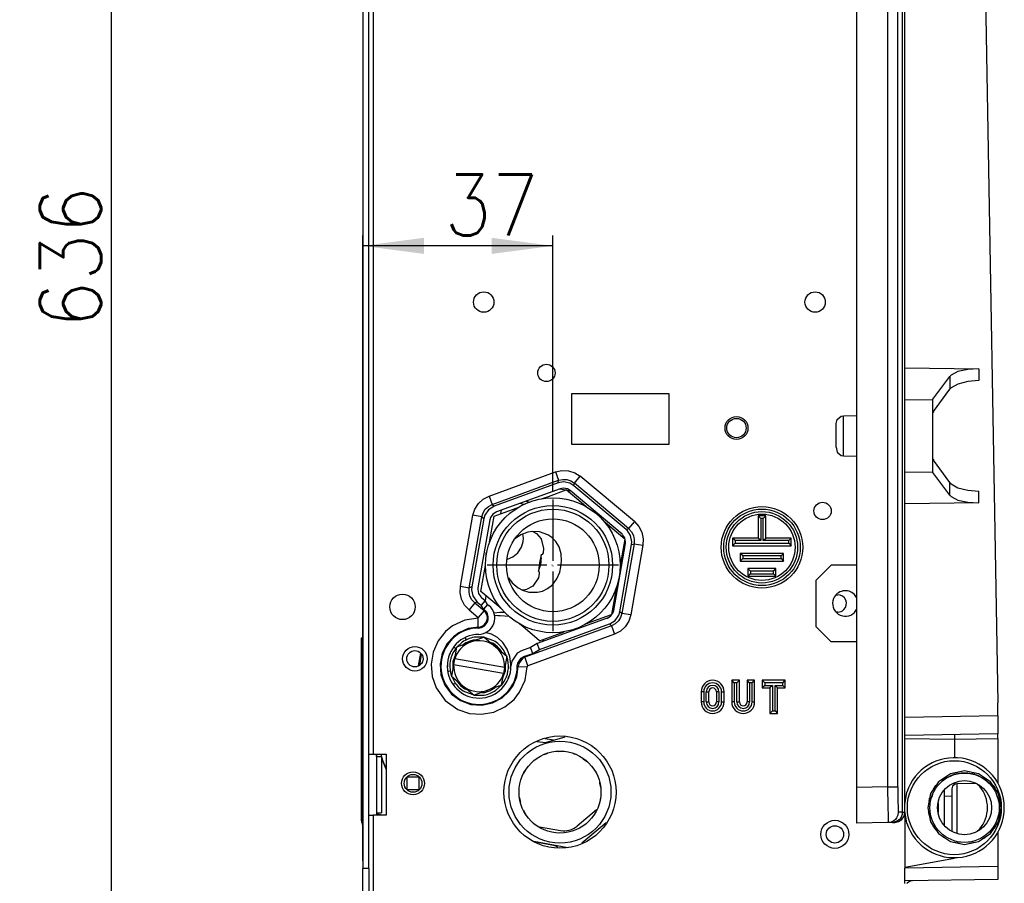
# Model space of a CAD drawing. Header units: inches. Extents: x 2294 to 4489, y 2818 to 4211.
# Tile 24 of 27: x 3993 to 4186, y 3568 to 3738. Entities that reach past the tile are written whole.
import ezdxf

# ---------------------------------------------------------------- set-up
doc = ezdxf.new("R2010")
doc.units = ezdxf.units.IN
doc.linetypes.add('DOT_CENTER', pattern=[14, 12, -1, 0, -1])
doc.layers.add('1', color=7, linetype='Continuous')
doc.styles.add('CONVERTER_11', font='txt.shx', dxfattribs={"width": 0.9})
doc.dimstyles.new('ME10_DIM_15', dxfattribs={"dimtxt": 12, "dimasz": 12, "dimexe": 2, "dimexo": 1.5, "dimgap": 2, "dimtad": 1, "dimdsep": 46, "dimtxsty": 'CONVERTER_11', "dimsah": 1, "dimcen": 0.09, "dimclrd": 2, "dimclre": 2, "dimclrt": 2, "dimadec": 0, "dimazin": 0, "dimtfac": 1, "dimtdec": 4, "dimtofl": 0, "dimtmove": 0, "dimatfit": 0, "dimfxl": 0, "dimtolj": 1, "dimtzin": 0, "dimarcsym": 0})
doc.dimstyles.new('ME10_DIM_23', dxfattribs={"dimtxt": 12, "dimasz": 12, "dimexe": 2, "dimexo": 1.5, "dimgap": 2, "dimtad": 1, "dimdsep": 46, "dimtxsty": 'CONVERTER_11', "dimsah": 1, "dimcen": 0.09, "dimclrd": 2, "dimclre": 2, "dimclrt": 2, "dimadec": 0, "dimazin": 0, "dimtfac": 1, "dimtdec": 4, "dimtofl": 0, "dimtmove": 0, "dimatfit": 0, "dimfxl": 0, "dimtolj": 1, "dimtzin": 0, "dimarcsym": 0})

# ---------------------------------------------------------------- blocks, each defined once
blk = doc.blocks.new('*D7')
at = {"layer": '1', "color": 2, "linetype": 'Continuous'}
for p, q in [((4059.98, 3572.8), (4059.98, 3695.38)), ((4097.23, 3645.15), (4097.23, 3695.38)), ((4097.23, 3693.38), (4059.98, 3693.38))]:
    blk.add_line(p, q, dxfattribs=at)
at = {"layer": '1', "color": 2}
for points in [[(4071.98, 3694.96), (4071.98, 3691.8), (4059.98, 3693.38)], [(4085.23, 3691.8), (4085.23, 3694.96), (4097.23, 3693.38)]]:
    blk.add_solid(points, dxfattribs=at)
at = {"layer": '1', "color": 2, "insert": (4075.97, 3695.38), "char_height": 12, "attachment_point": 7, "rotation": 0.0001, "line_spacing_factor": 0.60024, "style": 'CONVERTER_11'}
blk.add_mtext('37', dxfattribs=at)
blk = doc.blocks.new('*D15')
at = {"layer": '1', "color": 2, "linetype": 'Continuous'}
for p, q in [((4069, 4038.97), (4008.64, 4038.97)), ((4010.64, 4038.97), (4010.64, 3402.97)), ((4063.58, 3402.97), (4008.64, 3402.97))]:
    blk.add_line(p, q, dxfattribs=at)
at = {"layer": '1', "color": 2}
for points in [[(4012.22, 4026.97), (4009.06, 4026.97), (4010.64, 4038.97)], [(4009.06, 3414.97), (4012.22, 3414.97), (4010.64, 3402.97)]]:
    blk.add_solid(points, dxfattribs=at)
at = {"layer": '1', "color": 2, "insert": (4008.64, 3677.25), "char_height": 12, "attachment_point": 7, "rotation": 90, "line_spacing_factor": 0.60024, "style": 'CONVERTER_11'}
blk.add_mtext('636', dxfattribs=at)
blk = doc.blocks.new('SL')
at = {"color": 7, "linetype": 'Continuous'}
for p, q in [((4165.771, 3927.912), (4165.771, 3582.352)), ((4166.278, 3582.361), (4166.278, 3927.903)), ((4156.778, 3923.046), (4156.778, 3587.219)), ((4179.14, 3909.64), (4184.478, 3603.797)), ((4059.978, 3863.721), (4059.978, 3571.302)), ((4061.178, 3571.302), (4061.178, 3863.721)), ((4166.278, 3669.463), (4180.811, 3669.286)), ((4178.619, 3669.161), (4176.673, 3668.723)), ((4180.811, 3669.286), (4178.619, 3669.161)), ((4171.778, 3663.296), (4175.12, 3667.773)), ((4175.372, 3668.039), (4175.12, 3667.773)), ((4176.673, 3668.723), (4175.372, 3668.039)), ((4180.811, 3667.007), (4178.619, 3666.801)), ((4171.917, 3660.874), (4175.12, 3665.283)), ((4175.372, 3665.559), (4175.12, 3665.283)), ((4176.673, 3666.291), (4175.372, 3665.559)), ((4178.619, 3666.801), (4176.673, 3666.291)), ((4100.978, 3664.467), (4119.978, 3664.467)), ((4100.978, 3654.467), (4100.978, 3664.467)), ((4119.978, 3664.467), (4119.978, 3654.467)), ((4171.778, 3663.18), (4171.778, 3663.296)), ((4171.778, 3649.084), (4171.778, 3663.18)), ((4152.778, 3658.558), (4152.979, 3659.308)), ((4152.979, 3659.308), (4153.765, 3659.968)), ((4153.765, 3659.968), (4154.252, 3660.058)), ((4154.252, 3660.058), (4156.778, 3660.102)), ((4171.862, 3660.793), (4171.778, 3660.648)), ((4171.917, 3660.874), (4171.862, 3660.793)), ((4152.778, 3657.848), (4152.778, 3658.558)), ((4152.778, 3653.891), (4152.778, 3657.848)), ((4119.978, 3654.467), (4100.978, 3654.467)), ((4152.778, 3653.891), (4152.979, 3652.956)), ((4152.979, 3652.956), (4153.765, 3652.297)), ((4153.765, 3652.297), (4154.252, 3652.206)), ((4154.252, 3652.206), (4156.778, 3652.162)), ((4171.778, 3651.616), (4171.862, 3651.471)), ((4171.862, 3651.471), (4171.917, 3651.39)), ((4175.12, 3646.981), (4171.917, 3651.39)), ((4171.778, 3648.968), (4171.778, 3649.084)), ((4175.12, 3644.491), (4171.778, 3648.968)), ((4098.279, 3646.909), (4085.728, 3642.341)), ((4098.676, 3645.757), (4086.165, 3641.203)), ((4099.36, 3647.1), (4098.279, 3646.909)), ((4099.351, 3645.876), (4098.676, 3645.757)), ((4100.116, 3645.721), (4099.351, 3645.876)), ((4100.583, 3646.851), (4099.36, 3647.1)), ((4101.383, 3646.362), (4100.583, 3646.851)), ((4111.615, 3637.776), (4101.383, 3646.362)), ((4175.12, 3646.981), (4175.372, 3646.706)), ((4175.372, 3646.706), (4176.673, 3645.973)), ((4176.673, 3645.973), (4178.619, 3645.464)), ((4095.015, 3643.785), (4096.355, 3644.273)), ((4096.355, 3644.273), (4099.841, 3645.542)), ((4102.77, 3643.085), (4099.841, 3645.542)), ((4100.616, 3645.415), (4100.116, 3645.721)), ((4100.406, 3645.068), (4100.467, 3645.421)), ((4100.529, 3645.41), (4100.461, 3645.509)), ((4100.461, 3645.023), (4100.529, 3645.41)), ((4110.815, 3636.856), (4100.616, 3645.415)), ((4175.12, 3644.491), (4175.372, 3644.225)), ((4175.372, 3644.225), (4176.673, 3643.541)), ((4178.619, 3645.464), (4180.811, 3645.257)), ((4085.653, 3642.312), (4084.603, 3641.634)), ((4085.728, 3642.341), (4085.653, 3642.312)), ((4085.736, 3640.408), (4090.021, 3641.968)), ((4090.021, 3641.968), (4090.562, 3642.165)), ((4091.555, 3642.642), (4090.82, 3642.897)), ((4103.776, 3642.241), (4102.77, 3643.085)), ((4180.811, 3642.979), (4166.278, 3642.801)), ((4176.673, 3643.541), (4178.619, 3643.104)), ((4178.619, 3643.104), (4180.811, 3642.979)), ((4083.901, 3640.601), (4083.703, 3639.927)), ((4084.603, 3641.634), (4083.901, 3640.601)), ((4085.023, 3640.116), (4084.899, 3639.694)), ((4085.462, 3640.761), (4085.023, 3640.116)), ((4085.091, 3636.754), (4085.736, 3640.408)), ((4086.118, 3641.185), (4085.462, 3640.761)), ((4086.165, 3641.203), (4086.118, 3641.185)), ((4105.264, 3641.215), (4105.277, 3641.294)), ((4105.277, 3641.294), (4105.31, 3641.476)), ((4137.999, 3639.92), (4137.499, 3640.42)), ((4137.499, 3640.42), (4137.499, 3636.095)), ((4138.999, 3640.42), (4137.499, 3640.42)), ((4138.499, 3639.92), (4138.999, 3640.42)), ((4138.999, 3636.095), (4138.999, 3640.42)), ((4083.703, 3639.927), (4081.337, 3626.512)), ((4084.899, 3639.694), (4082.541, 3626.322)), ((4108.497, 3638.28), (4107.406, 3639.195)), ((4111.341, 3635.893), (4108.497, 3638.28)), ((4084.844, 3635.35), (4085.091, 3636.754)), ((4090.477, 3636.409), (4089.924, 3636.02)), ((4090.932, 3636.729), (4090.477, 3636.409)), ((4092.332, 3637.253), (4090.932, 3636.729)), ((4091.467, 3636.081), (4091.348, 3636.885)), ((4093.309, 3637.393), (4092.332, 3637.253)), ((4094.612, 3637.314), (4093.309, 3637.393)), ((4093.318, 3637.393), (4093.79, 3637.122)), ((4093.79, 3637.122), (4094.019, 3636.991)), ((4094.019, 3636.991), (4094.968, 3635.92)), ((4096.23, 3636.746), (4094.612, 3637.314)), ((4097.035, 3636.207), (4096.23, 3636.746)), ((4097.811, 3635.424), (4097.035, 3636.207)), ((4110.922, 3636.759), (4110.815, 3636.856)), ((4111.364, 3636.115), (4110.922, 3636.759)), ((4111.519, 3635.35), (4111.364, 3636.115)), ((4111.786, 3637.621), (4111.615, 3637.776)), ((4112.493, 3636.59), (4111.786, 3637.621)), ((4112.741, 3635.365), (4112.493, 3636.59)), ((4132.999, 3635.595), (4132.499, 3636.095)), ((4137.499, 3636.095), (4132.499, 3636.095)), ((4132.499, 3636.095), (4132.499, 3634.595)), ((4137.999, 3635.595), (4137.499, 3636.095)), ((4138.499, 3635.595), (4138.999, 3636.095)), ((4143.999, 3636.095), (4138.999, 3636.095)), ((4143.499, 3635.595), (4143.999, 3636.095)), ((4143.999, 3634.595), (4143.999, 3636.095)), ((4090.368, 3633.225), (4091.068, 3634.282)), ((4091.068, 3634.282), (4091.42, 3635.45)), ((4091.42, 3635.45), (4091.467, 3636.081)), ((4094.968, 3635.92), (4095.438, 3634.063)), ((4098.467, 3634.364), (4097.811, 3635.424)), ((4098.891, 3633), (4098.467, 3634.364)), ((4109.177, 3621.894), (4111.489, 3635.006)), ((4110.373, 3621.661), (4112.692, 3634.815)), ((4111.341, 3635.893), (4110.696, 3632.24)), ((4111.489, 3635.006), (4111.519, 3635.35)), ((4112.692, 3634.815), (4112.741, 3635.365)), ((4132.999, 3635.095), (4132.499, 3634.595)), ((4132.499, 3634.595), (4143.999, 3634.595)), ((4143.499, 3635.095), (4143.999, 3634.595)), ((4084.172, 3632.56), (4084.173, 3632.644)), ((4084.173, 3632.644), (4084.178, 3633.061)), ((4084.178, 3633.061), (4084.316, 3633.455)), ((4084.316, 3633.455), (4084.344, 3633.535)), ((4088.372, 3631.984), (4089.391, 3632.424)), ((4089.391, 3632.424), (4090.368, 3633.225)), ((4094.963, 3632.788), (4094.651, 3631.215)), ((4095.161, 3632.896), (4094.963, 3632.788)), ((4095.309, 3633.209), (4095.161, 3632.896)), ((4095.438, 3634.063), (4095.309, 3633.209)), ((4098.966, 3631.586), (4098.891, 3633)), ((4110.696, 3632.24), (4110.449, 3630.835)), ((4134.499, 3632.595), (4133.999, 3633.095)), ((4133.999, 3633.095), (4133.999, 3631.595)), ((4142.499, 3633.095), (4133.999, 3633.095)), ((4141.999, 3632.595), (4142.499, 3633.095)), ((4142.499, 3631.595), (4142.499, 3633.095)), ((4083.773, 3629.279), (4084.021, 3630.684)), ((4088.35, 3631.98), (4088.372, 3631.984)), ((4094.651, 3631.215), (4094.406, 3629.63)), ((4098.579, 3629.39), (4098.835, 3630.477)), ((4098.835, 3630.477), (4098.966, 3631.586)), ((4134.499, 3632.095), (4133.999, 3631.595)), ((4133.999, 3631.595), (4142.499, 3631.595)), ((4141.999, 3632.095), (4142.499, 3631.595)), ((4151.8, 3630.771), (4148.8, 3627.771)), ((4156.778, 3630.771), (4151.8, 3630.771)), ((4083.129, 3625.625), (4083.773, 3629.279)), ((4094.406, 3629.63), (4094.555, 3629.461)), ((4094.587, 3629.116), (4094.416, 3628.266)), ((4094.555, 3629.461), (4094.587, 3629.116)), ((4098.025, 3628.087), (4098.579, 3629.39)), ((4135.499, 3630.095), (4135.499, 3628.595)), ((4135.999, 3629.595), (4135.499, 3630.095)), ((4140.999, 3630.095), (4135.499, 3630.095)), ((4135.999, 3629.095), (4135.499, 3628.595)), ((4135.499, 3628.595), (4140.999, 3628.595)), ((4140.499, 3629.595), (4140.999, 3630.095)), ((4140.499, 3629.095), (4140.999, 3628.595)), ((4140.999, 3628.595), (4140.999, 3630.095)), ((4081.337, 3626.512), (4081.289, 3625.962)), ((4088.566, 3628.316), (4088.952, 3627.761)), ((4088.952, 3627.761), (4089.27, 3627.305)), ((4089.27, 3627.305), (4090.406, 3626.334)), ((4093.337, 3626.683), (4092.076, 3626.001)), ((4094.416, 3628.266), (4093.337, 3626.683)), ((4096.181, 3626.179), (4097.16, 3626.95)), ((4097.16, 3626.95), (4098.025, 3628.087)), ((4148.8, 3627.771), (4148.8, 3618.771)), ((4081.289, 3625.962), (4081.537, 3624.738)), ((4081.537, 3624.738), (4082.243, 3623.706)), ((4082.541, 3626.322), (4082.511, 3625.978)), ((4082.511, 3625.978), (4082.666, 3625.212)), ((4082.666, 3625.212), (4083.107, 3624.568)), ((4083.107, 3624.568), (4083.215, 3624.471)), ((4086.622, 3622.694), (4083.129, 3625.625)), ((4090.406, 3626.334), (4091.277, 3625.868)), ((4091.277, 3625.868), (4092.528, 3625.497)), ((4091.822, 3625.958), (4091.284, 3625.866)), ((4092.076, 3626.001), (4091.822, 3625.958)), ((4092.528, 3625.497), (4094.243, 3625.477)), ((4094.243, 3625.477), (4095.183, 3625.708)), ((4095.183, 3625.708), (4096.181, 3626.179)), ((4109.379, 3624.766), (4108.734, 3621.11)), ((4109.626, 3626.169), (4109.379, 3624.766)), ((4152.748, 3624.899), (4153.109, 3624.971)), ((4156.778, 3624.438), (4156.377, 3625.039)), ((4082.243, 3623.706), (4082.415, 3623.551)), ((4082.415, 3623.551), (4083.166, 3622.92)), ((4083.95, 3623.854), (4083.166, 3622.92)), ((4083.66, 3622.161), (4083.166, 3622.92)), ((4083.215, 3624.471), (4083.95, 3623.854)), ((4084.443, 3623.095), (4083.66, 3622.161)), ((4084.443, 3623.095), (4083.95, 3623.854)), ((4084.443, 3623.095), (4084.712, 3622.869)), ((4087.064, 3622.323), (4086.622, 3622.694)), ((4083.66, 3622.161), (4083.863, 3621.991)), ((4085.652, 3621.437), (4085.755, 3621.452)), ((4085.755, 3621.452), (4086.867, 3621.547)), ((4086.867, 3621.547), (4087.836, 3621.533)), ((4105.248, 3619.841), (4108.734, 3621.11)), ((4107.958, 3620.403), (4108.614, 3620.827)), ((4108.614, 3620.827), (4109.053, 3621.472)), ((4109.053, 3621.472), (4109.177, 3621.894)), ((4109.473, 3619.954), (4110.175, 3620.987)), ((4110.175, 3620.987), (4110.373, 3621.661)), ((4153.109, 3621.571), (4152.748, 3621.643)), ((4156.377, 3621.503), (4156.778, 3622.104)), ((4091.786, 3618.361), (4090.693, 3619.278)), ((4107.911, 3620.385), (4094.187, 3615.39)), ((4094.604, 3614.245), (4108.347, 3619.247)), ((4103.907, 3619.353), (4105.248, 3619.841)), ((4107.911, 3620.385), (4107.958, 3620.403)), ((4108.347, 3619.247), (4108.422, 3619.275)), ((4108.422, 3619.275), (4109.473, 3619.954)), ((4148.8, 3618.771), (4151.8, 3615.771)), ((4094.628, 3615.976), (4091.786, 3618.361)), ((4094.628, 3615.976), (4098.221, 3617.284)), ((4098.221, 3617.284), (4099.455, 3617.733)), ((4101.934, 3618.209), (4101.861, 3618.385)), ((4059.978, 3616.467), (4059.678, 3616.467)), ((4059.678, 3616.467), (4059.678, 3580.688)), ((4081.069, 3615.667), (4078.356, 3614.68)), ((4079.481, 3615.679), (4078.413, 3614.701)), ((4080.015, 3616.495), (4080.282, 3616.095)), ((4083.781, 3616.655), (4081.069, 3615.667)), ((4083.718, 3616.631), (4081.78, 3616.631)), ((4083.781, 3616.655), (4085.993, 3614.799)), ((4085.654, 3615.948), (4083.833, 3616.611)), ((4094.187, 3615.39), (4092.868, 3614.628)), ((4094.604, 3614.245), (4094.187, 3615.39)), ((4095.308, 3615.798), (4095.388, 3616.253)), ((4156.778, 3615.771), (4151.8, 3615.771)), ((4070.908, 3611.026), (4071.345, 3613.503)), ((4071.138, 3611.179), (4071.506, 3613.263)), ((4077.89, 3614.685), (4078.225, 3614.461)), ((4078.347, 3614.628), (4077.929, 3614.058)), ((4078.356, 3614.68), (4077.959, 3612.428)), ((4085.993, 3614.799), (4088.204, 3612.943)), ((4088.157, 3612.983), (4087.489, 3614.267)), ((4088.204, 3612.943), (4087.807, 3610.691)), ((4090.258, 3613.523), (4089.17, 3611.961)), ((4091.102, 3613.986), (4090.258, 3613.523)), ((4092.868, 3614.628), (4091.102, 3613.986)), ((4091.567, 3612.858), (4093.285, 3613.483)), ((4093.285, 3613.483), (4092.868, 3614.628)), ((4093.285, 3613.483), (4094.604, 3614.245)), ((4077.75, 3611.246), (4077.353, 3608.994)), ((4077.959, 3612.428), (4077.75, 3611.246)), ((4077.75, 3611.246), (4077.786, 3611.24)), ((4087.563, 3609.516), (4077.786, 3611.24)), ((4077.994, 3612.422), (4077.959, 3612.428)), ((4087.771, 3610.698), (4077.994, 3612.422)), ((4088.392, 3612.213), (4088.195, 3612.891)), ((4089.17, 3611.961), (4089.029, 3611.006)), ((4090.271, 3610.999), (4090.36, 3611.594)), ((4090.36, 3611.594), (4091.039, 3612.569)), ((4091.039, 3612.569), (4091.567, 3612.858)), ((4076.859, 3609.925), (4076.731, 3609.951)), ((4077.137, 3609.98), (4076.859, 3609.925)), ((4077.165, 3609.724), (4077.363, 3609.046)), ((4087.201, 3607.258), (4087.598, 3609.51)), ((4087.563, 3609.516), (4087.598, 3609.51)), ((4087.598, 3609.51), (4087.807, 3610.691)), ((4087.807, 3610.691), (4087.771, 3610.698)), ((4077.353, 3608.994), (4079.565, 3607.139)), ((4077.4, 3608.955), (4078.069, 3607.671)), ((4077.859, 3607.417), (4077.779, 3607.417)), ((4078.21, 3607.487), (4077.859, 3607.417)), ((4079.565, 3607.139), (4081.776, 3605.283)), ((4087.201, 3607.258), (4084.489, 3606.27)), ((4086.077, 3606.259), (4087.144, 3607.237)), ((4087.211, 3607.31), (4087.628, 3607.879)), ((4132.819, 3607.704), (4132.319, 3608.204)), ((4132.319, 3608.204), (4132.319, 3603.954)), ((4133.819, 3608.204), (4132.319, 3608.204)), ((4133.319, 3607.704), (4133.819, 3608.204)), ((4133.819, 3603.954), (4133.819, 3608.204)), ((4135.819, 3607.704), (4135.319, 3608.204)), ((4136.819, 3608.204), (4135.319, 3608.204)), ((4135.319, 3608.204), (4135.319, 3603.954)), ((4136.319, 3607.704), (4136.819, 3608.204)), ((4136.819, 3603.954), (4136.819, 3608.204)), ((4138.819, 3607.704), (4138.319, 3608.204)), ((4142.819, 3608.204), (4138.319, 3608.204)), ((4138.319, 3608.204), (4138.319, 3606.704)), ((4138.819, 3607.204), (4138.319, 3606.704)), ((4140.319, 3607.204), (4139.819, 3606.704)), ((4140.819, 3607.204), (4141.319, 3606.704)), ((4142.319, 3607.704), (4142.819, 3608.204)), ((4142.319, 3607.204), (4142.819, 3606.704)), ((4142.819, 3606.704), (4142.819, 3608.204)), ((4079.904, 3605.989), (4081.724, 3605.327)), ((4084.489, 3606.27), (4081.776, 3605.283)), ((4081.84, 3605.306), (4083.777, 3605.306)), ((4126.319, 3605.954), (4126.319, 3603.954)), ((4127.819, 3603.954), (4127.819, 3605.954)), ((4129.319, 3605.954), (4129.319, 3603.954)), ((4130.819, 3603.954), (4130.819, 3605.954)), ((4138.319, 3606.704), (4139.819, 3606.704)), ((4139.819, 3606.704), (4139.819, 3601.704)), ((4141.319, 3601.704), (4141.319, 3606.704)), ((4141.319, 3606.704), (4142.819, 3606.704)), ((4184.478, 3601.217), (4184.478, 3603.797)), ((4140.319, 3602.204), (4139.819, 3601.704)), ((4139.819, 3601.704), (4141.319, 3601.704)), ((4140.819, 3602.204), (4141.319, 3601.704)), ((4184.478, 3601.217), (4184.478, 3597.718)), ((4184.478, 3597.718), (4166.278, 3597.4)), ((4175.978, 3597.569), (4175.978, 3596.569)), ((4184.478, 3596.718), (4184.478, 3597.718)), ((4094.171, 3596.192), (4095.811, 3596.028)), ((4097.358, 3596.467), (4095.72, 3596.756)), ((4095.811, 3596.028), (4099.67, 3597.123)), ((4095.811, 3596.028), (4097.358, 3596.467)), ((4175.978, 3596.569), (4175.978, 3593.032)), ((4184.478, 3596.718), (4184.478, 3587.917)), ((4061.178, 3593.745), (4061.978, 3593.745)), ((4061.978, 3593.745), (4064.546, 3593.745)), ((4062.656, 3593.245), (4062.656, 3593.745)), ((4062.678, 3593.745), (4062.678, 3593.245)), ((4063.656, 3593.245), (4063.656, 3593.745)), ((4064.546, 3593.745), (4064.546, 3581.745)), ((4095.575, 3593.657), (4096.231, 3593.899)), ((4098.32, 3594.268), (4098.724, 3594.31)), ((4101.209, 3593.871), (4101.596, 3593.72)), ((4062.656, 3593.245), (4063.656, 3593.245)), ((4062.656, 3593.245), (4062.656, 3582.245)), ((4063.656, 3593.296), (4063.681, 3593.171)), ((4063.656, 3593.245), (4063.656, 3582.245)), ((4063.687, 3593.129), (4063.681, 3593.171)), ((4063.687, 3593.129), (4063.681, 3593.171)), ((4063.714, 3593.004), (4063.687, 3593.129)), ((4063.714, 3593.004), (4063.687, 3593.129)), ((4063.714, 3593.004), (4063.809, 3592.531)), ((4064.546, 3590.753), (4063.809, 3592.53)), ((4063.809, 3592.53), (4064.546, 3590.753)), ((4093.398, 3592.352), (4093.508, 3592.464)), ((4103.153, 3592.821), (4104.011, 3592.199)), ((4091.567, 3589.992), (4091.767, 3590.32)), ((4091.767, 3590.32), (4091.964, 3590.643)), ((4105.566, 3590.345), (4105.648, 3590.172)), ((4175.223, 3589.884), (4172.887, 3588.323)), ((4177.978, 3590.432), (4175.223, 3589.884)), ((4180.733, 3589.884), (4177.978, 3590.432)), ((4183.069, 3588.323), (4180.733, 3589.884)), ((4068.627, 3589.204), (4068.627, 3586.804)), ((4071.027, 3589.204), (4068.627, 3589.204)), ((4071.027, 3586.804), (4071.027, 3589.204)), ((4106.364, 3588.203), (4106.39, 3588.067)), ((4106.39, 3588.067), (4106.553, 3587.197)), ((4172.887, 3588.323), (4171.326, 3585.987)), ((4176.136, 3587.874), (4175.612, 3587.434)), ((4176.461, 3587.934), (4176.136, 3587.874)), ((4180.161, 3587.999), (4176.461, 3587.934)), ((4180.957, 3587.41), (4180.466, 3587.823)), ((4182.517, 3588.253), (4182.657, 3588.011)), ((4184.63, 3585.987), (4183.069, 3588.323)), ((4068.627, 3586.804), (4071.027, 3586.804)), ((4156.778, 3587.219), (4156.778, 3580.22)), ((4166.278, 3583.863), (4166.658, 3586.26)), ((4171.326, 3585.987), (4170.778, 3583.232)), ((4173.978, 3586.585), (4173.978, 3579.879)), ((4175.612, 3587.434), (4175.478, 3586.934)), ((4175.478, 3586.934), (4175.478, 3578.96)), ((4185.178, 3583.232), (4184.63, 3585.987)), ((4090.815, 3584.852), (4090.727, 3585.224)), ((4090.944, 3584.299), (4090.815, 3584.852)), ((4106.527, 3584.881), (4106.521, 3584.807)), ((4106.553, 3585.185), (4106.527, 3584.881)), ((4171.696, 3585.834), (4171.539, 3585.296)), ((4172.778, 3584.206), (4172.778, 3582.258)), ((4175.478, 3585.478), (4173.978, 3585.452)), ((4184.417, 3585.296), (4184.261, 3585.834)), ((4062.656, 3582.245), (4063.656, 3582.245)), ((4062.678, 3582.245), (4062.678, 3581.946)), ((4091.902, 3582.036), (4091.526, 3582.701)), ((4091.947, 3581.956), (4091.902, 3582.036)), ((4105.793, 3582.807), (4102, 3579.631)), ((4165.771, 3582.342), (4165.728, 3581.926)), ((4165.771, 3582.352), (4165.771, 3582.342)), ((4166.13, 3581.595), (4166.278, 3582.351)), ((4166.658, 3580.204), (4166.278, 3582.601)), ((4166.278, 3582.351), (4166.278, 3582.361)), ((4166.278, 3582.351), (4166.278, 3571.597)), ((4170.778, 3583.232), (4171.326, 3580.477)), ((4184.63, 3580.477), (4185.178, 3583.232)), ((4061.178, 3581.745), (4061.978, 3581.745)), ((4064.546, 3581.745), (4061.978, 3581.745)), ((4063.822, 3581.745), (4062.678, 3581.946)), ((4093.672, 3580.021), (4093.371, 3580.26)), ((4102.952, 3576.331), (4107.699, 3580.314)), ((4163.028, 3580.329), (4156.778, 3580.22)), ((4163.199, 3580.357), (4163.028, 3580.329)), ((4163.82, 3580.343), (4163.028, 3580.329)), ((4163.993, 3580.353), (4163.82, 3580.343)), ((4163.82, 3580.343), (4164.313, 3580.351)), ((4164.399, 3580.44), (4163.993, 3580.353)), ((4164.313, 3580.351), (4165.044, 3580.503)), ((4164.555, 3580.498), (4164.399, 3580.44)), ((4164.778, 3580.61), (4164.555, 3580.498)), ((4165.114, 3580.856), (4164.778, 3580.61)), ((4165.044, 3580.503), (4165.053, 3580.507)), ((4165.053, 3580.507), (4165.692, 3580.937)), ((4165.197, 3580.935), (4165.114, 3580.856)), ((4165.392, 3581.166), (4165.197, 3580.935)), ((4165.599, 3581.529), (4165.392, 3581.166)), ((4165.624, 3581.586), (4165.599, 3581.529)), ((4165.728, 3581.926), (4165.624, 3581.586)), ((4165.692, 3580.937), (4165.7, 3580.944)), ((4165.7, 3580.944), (4166.126, 3581.585)), ((4166.126, 3581.585), (4166.13, 3581.595)), ((4171.326, 3580.477), (4172.887, 3578.141)), ((4183.069, 3578.141), (4184.63, 3580.477)), ((4059.978, 3579.79), (4059.949, 3579.827)), ((4094.594, 3579.489), (4098.737, 3578.758)), ((4175.478, 3578.96), (4175.478, 3578.648)), ((4180.466, 3578.641), (4180.957, 3579.054)), ((4184.478, 3578.547), (4184.478, 3571.679)), ((4093.486, 3576.638), (4100.182, 3575.457)), ((4097.428, 3575.819), (4094.146, 3576.398)), ((4172.887, 3578.141), (4175.223, 3576.58)), ((4175.223, 3576.58), (4177.978, 3576.032)), ((4177.978, 3576.032), (4180.733, 3576.58)), ((4180.733, 3576.58), (4183.069, 3578.141)), ((4098.169, 3575.457), (4098.132, 3575.491)), ((4166.278, 3571.597), (4175.978, 3573.307)), ((4175.978, 3573.432), (4175.978, 3573.307)), ((4059.978, 3553.68), (4059.978, 3571.302)), ((4061.178, 3571.302), (4059.978, 3571.302)), ((4061.178, 3571.302), (4061.178, 3553.68)), ((4166.278, 3571.597), (4166.278, 3571.361)), ((4166.278, 3568.861), (4166.278, 3571.361)), ((4184.478, 3571.679), (4184.478, 3569.179)), ((4184.478, 3569.179), (4166.278, 3568.861)), ((4166.278, 3568.367), (4166.278, 3568.861)), ((4167.204, 3568.773), (4166.717, 3568.448)), ((4167.752, 3568.887), (4167.204, 3568.773)), ((4166.717, 3568.448), (4166.663, 3568.367))]:
    blk.add_line(p, q, dxfattribs=at)
at = {"color": 124, "linetype": 'Continuous'}
for p, q in [((4162.941, 3587.326), (4162.941, 3922.938)), ((4164.905, 3587.326), (4164.905, 3922.938)), ((4061.978, 3811.424), (4061.978, 3593.745)), ((4180.811, 3669.286), (4180.811, 3667.007)), ((4175.12, 3667.773), (4175.12, 3665.283)), ((4166.278, 3663.27), (4171.778, 3663.18)), ((4154.252, 3654.63), (4154.252, 3660.058)), ((4154.252, 3652.206), (4154.252, 3654.63)), ((4084.73, 3644.335), (4097.762, 3649.079)), ((4097.762, 3649.079), (4099.017, 3649.358)), ((4097.762, 3649.079), (4098.368, 3647.413)), ((4099.017, 3649.358), (4100.304, 3649.302)), ((4100.304, 3649.302), (4101.529, 3648.914)), ((4101.472, 3646.865), (4102.611, 3648.223)), ((4101.529, 3648.914), (4102.611, 3648.223)), ((4113.235, 3639.309), (4102.611, 3648.223)), ((4166.278, 3648.994), (4171.778, 3649.084)), ((4085.336, 3642.669), (4098.368, 3647.413)), ((4098.279, 3646.909), (4098.368, 3647.413)), ((4098.368, 3647.413), (4099.173, 3647.598)), ((4099.173, 3647.598), (4099.997, 3647.565)), ((4099.997, 3647.565), (4100.78, 3647.315)), ((4100.78, 3647.315), (4101.472, 3646.865)), ((4101.383, 3646.362), (4101.472, 3646.865)), ((4112.095, 3637.951), (4101.472, 3646.865)), ((4175.12, 3644.491), (4175.12, 3646.981)), ((4083.591, 3643.743), (4084.73, 3644.335)), ((4084.73, 3644.335), (4085.336, 3642.669)), ((4098.639, 3645.743), (4099.012, 3645.677)), ((4099.012, 3645.677), (4099.821, 3645.535)), ((4099.858, 3645.528), (4099.975, 3645.507)), ((4099.975, 3645.507), (4100.529, 3645.41)), ((4180.811, 3642.979), (4180.811, 3645.257)), ((4081.951, 3641.789), (4082.642, 3642.876)), ((4082.642, 3642.876), (4083.591, 3643.743)), ((4083.993, 3641.742), (4084.602, 3642.295)), ((4084.602, 3642.295), (4085.336, 3642.669)), ((4085.336, 3642.669), (4085.728, 3642.341)), ((4091.986, 3643.322), (4092.632, 3643.145)), ((4079.111, 3626.645), (4081.565, 3640.564)), ((4080.857, 3626.337), (4083.311, 3640.255)), ((4081.565, 3640.564), (4081.951, 3641.789)), ((4083.311, 3640.255), (4081.565, 3640.564)), ((4083.311, 3640.255), (4083.552, 3641.045)), ((4083.311, 3640.255), (4083.703, 3639.927)), ((4083.552, 3641.045), (4083.993, 3641.742)), ((4087.035, 3640.881), (4087.156, 3641.563)), ((4113.235, 3639.309), (4112.095, 3637.951)), ((4113.235, 3639.309), (4114.104, 3638.362)), ((4114.104, 3638.362), (4114.699, 3637.22)), ((4138.499, 3639.92), (4137.999, 3639.92)), ((4137.999, 3639.92), (4137.999, 3635.595)), ((4138.499, 3635.595), (4138.499, 3639.92)), ((4111.615, 3637.776), (4112.095, 3637.951)), ((4112.095, 3637.951), (4112.658, 3637.347)), ((4112.658, 3637.347), (4113.041, 3636.617)), ((4113.041, 3636.617), (4113.216, 3635.813)), ((4114.699, 3637.22), (4114.976, 3635.965)), ((4113.173, 3634.99), (4110.765, 3621.332)), ((4114.919, 3634.682), (4112.511, 3621.024)), ((4112.692, 3634.815), (4113.173, 3634.99)), ((4113.216, 3635.813), (4113.173, 3634.99)), ((4113.173, 3634.99), (4114.919, 3634.682)), ((4114.976, 3635.965), (4114.919, 3634.682)), ((4132.999, 3635.595), (4132.999, 3635.095)), ((4137.999, 3635.595), (4132.999, 3635.595)), ((4132.999, 3635.095), (4143.499, 3635.095)), ((4143.499, 3635.595), (4138.499, 3635.595)), ((4143.499, 3635.095), (4143.499, 3635.595)), ((4134.499, 3632.595), (4134.499, 3632.095)), ((4141.999, 3632.595), (4134.499, 3632.595)), ((4141.999, 3632.095), (4141.999, 3632.595)), ((4134.499, 3632.095), (4141.999, 3632.095)), ((4135.999, 3629.595), (4135.999, 3629.095)), ((4140.499, 3629.595), (4135.999, 3629.595)), ((4135.999, 3629.095), (4140.499, 3629.095)), ((4140.499, 3629.095), (4140.499, 3629.595)), ((4079.054, 3625.362), (4079.111, 3626.645)), ((4079.111, 3626.645), (4080.857, 3626.337)), ((4081.337, 3626.512), (4080.857, 3626.337)), ((4079.331, 3624.107), (4079.054, 3625.362)), ((4080.813, 3625.514), (4080.857, 3626.337)), ((4080.988, 3624.71), (4080.813, 3625.514)), ((4081.371, 3623.98), (4080.988, 3624.71)), ((4084.015, 3623.753), (4084.188, 3624.736)), ((4079.926, 3622.965), (4079.331, 3624.107)), ((4080.795, 3622.018), (4079.926, 3622.965)), ((4081.934, 3623.376), (4080.795, 3622.018)), ((4081.934, 3623.376), (4081.371, 3623.98)), ((4082.415, 3623.551), (4081.934, 3623.376)), ((4081.934, 3623.376), (4083.738, 3621.862)), ((4080.795, 3622.018), (4082.603, 3620.501)), ((4083.738, 3621.862), (4082.603, 3620.501)), ((4083.863, 3621.991), (4083.738, 3621.862)), ((4084.022, 3621.568), (4083.738, 3621.862)), ((4084.354, 3620.86), (4084.022, 3621.568)), ((4084.398, 3620.442), (4084.354, 3620.86)), ((4086.418, 3620.876), (4085.753, 3620.93)), ((4086.932, 3620.834), (4086.418, 3620.876)), ((4088.677, 3620.692), (4086.932, 3620.834)), ((4110.765, 3621.332), (4110.373, 3621.661)), ((4110.765, 3621.332), (4110.524, 3620.543)), ((4112.511, 3621.024), (4110.765, 3621.332)), ((4112.511, 3621.024), (4112.125, 3619.798)), ((4077.583, 3618.854), (4076.209, 3617.752)), ((4079.973, 3619.986), (4077.583, 3618.854)), ((4082.578, 3620.41), (4079.973, 3619.986)), ((4082.578, 3620.41), (4082.591, 3620.412)), ((4082.616, 3618.638), (4082.578, 3620.41)), ((4082.591, 3620.412), (4082.617, 3620.43)), ((4082.616, 3620.489), (4082.603, 3620.501)), ((4082.626, 3620.459), (4082.616, 3620.489)), ((4082.617, 3620.43), (4082.623, 3620.444)), ((4082.623, 3620.444), (4082.626, 3620.459)), ((4083.081, 3618.709), (4083.515, 3618.897)), ((4083.515, 3618.897), (4083.769, 3619.082)), ((4083.769, 3619.082), (4084.053, 3619.392)), ((4084.053, 3619.392), (4084.308, 3619.891)), ((4084.308, 3619.891), (4084.398, 3620.442)), ((4108.739, 3618.918), (4091.745, 3612.733)), ((4108.739, 3618.918), (4108.347, 3619.247)), ((4109.474, 3619.293), (4108.739, 3618.918)), ((4108.739, 3618.918), (4109.346, 3617.253)), ((4110.083, 3619.846), (4109.474, 3619.293)), ((4110.524, 3620.543), (4110.083, 3619.846)), ((4112.125, 3619.798), (4111.433, 3618.712)), ((4076.209, 3617.752), (4074.737, 3615.92)), ((4078.812, 3617.535), (4077.736, 3616.749)), ((4080.643, 3618.336), (4078.812, 3617.535)), ((4082.616, 3618.638), (4080.643, 3618.336)), ((4082.616, 3618.638), (4083.081, 3618.709)), ((4082.62, 3618.459), (4082.616, 3618.638)), ((4085.194, 3617.248), (4084.06, 3617.583)), ((4086.361, 3616.586), (4085.194, 3617.248)), ((4109.346, 3617.253), (4092.36, 3611.07)), ((4110.485, 3617.845), (4109.346, 3617.253)), ((4111.433, 3618.712), (4110.485, 3617.845)), ((4074.737, 3615.92), (4073.747, 3613.726)), ((4076.543, 3615.436), (4075.543, 3613.515)), ((4077.736, 3616.749), (4076.543, 3615.436)), ((4079.767, 3615.269), (4079.656, 3615.153)), ((4082.28, 3616.108), (4081.642, 3616.094)), ((4085.599, 3615.397), (4085.005, 3615.628)), ((4087.422, 3615.597), (4086.361, 3616.586)), ((4088.274, 3614.304), (4087.422, 3615.597)), ((4073.747, 3613.726), (4073.343, 3611.366)), ((4075.543, 3613.515), (4075.12, 3611.407)), ((4077.1, 3613.504), (4076.977, 3613.224)), ((4078.073, 3613.075), (4077.608, 3611.88)), ((4087.144, 3613.833), (4087.079, 3613.98)), ((4088.802, 3612.864), (4088.274, 3614.304)), ((4073.343, 3611.366), (4073.549, 3608.969)), ((4075.12, 3611.407), (4075.302, 3609.252)), ((4076.59, 3611.276), (4076.552, 3610.883)), ((4077.608, 3611.88), (4077.636, 3610.599)), ((4087.949, 3610.057), (4087.921, 3611.338)), ((4089.002, 3611.379), (4088.802, 3612.864)), ((4088.94, 3610.525), (4089.002, 3611.379)), ((4090.449, 3610.9), (4090.271, 3610.999)), ((4090.545, 3611.459), (4090.449, 3610.9)), ((4090.55, 3611.469), (4090.545, 3611.459)), ((4091.263, 3612.466), (4090.55, 3611.469)), ((4091.745, 3612.733), (4091.263, 3612.466)), ((4091.745, 3612.733), (4091.567, 3612.858)), ((4091.793, 3612.609), (4091.745, 3612.733)), ((4092.36, 3611.07), (4091.793, 3612.609)), ((4092.258, 3610.996), (4092.231, 3610.943)), ((4092.298, 3611.039), (4092.258, 3610.996)), ((4092.36, 3611.07), (4092.298, 3611.039)), ((4075.302, 3609.252), (4076.071, 3607.248)), ((4076.552, 3610.883), (4076.556, 3610.833)), ((4087.484, 3608.863), (4087.949, 3610.057)), ((4090.169, 3608.914), (4090.449, 3610.9)), ((4090.449, 3610.9), (4092.222, 3610.877)), ((4091.825, 3608.261), (4092.222, 3610.877)), ((4092.231, 3610.943), (4092.222, 3610.877)), ((4073.549, 3608.969), (4074.35, 3606.711)), ((4076.071, 3607.248), (4077.387, 3605.513)), ((4078.413, 3608.105), (4078.478, 3607.958)), ((4088.498, 3608.495), (4088.626, 3608.947)), ((4089.388, 3607.075), (4090.169, 3608.914)), ((4090.721, 3605.861), (4091.825, 3608.261)), ((4133.319, 3607.704), (4132.819, 3607.704)), ((4132.819, 3607.704), (4132.819, 3603.954)), ((4133.319, 3603.954), (4133.319, 3607.704)), ((4136.319, 3607.704), (4135.819, 3607.704)), ((4135.819, 3607.704), (4135.819, 3603.954)), ((4136.319, 3603.954), (4136.319, 3607.704)), ((4138.819, 3607.704), (4138.819, 3607.204)), ((4142.319, 3607.704), (4138.819, 3607.704)), ((4138.819, 3607.204), (4140.319, 3607.204)), ((4140.319, 3607.204), (4140.319, 3602.204)), ((4140.819, 3602.204), (4140.819, 3607.204)), ((4140.819, 3607.204), (4142.319, 3607.204)), ((4142.319, 3607.204), (4142.319, 3607.704)), ((4074.35, 3606.711), (4076.142, 3604.253)), ((4077.387, 3605.513), (4079.131, 3604.221)), ((4079.958, 3606.541), (4080.552, 3606.31)), ((4083.277, 3605.829), (4083.915, 3605.843)), ((4085.79, 3606.668), (4085.901, 3606.784)), ((4087.307, 3604.777), (4088.611, 3605.986)), ((4088.611, 3605.986), (4089.388, 3607.075)), ((4089.628, 3604.467), (4090.721, 3605.861)), ((4126.819, 3605.954), (4126.319, 3605.954)), ((4126.819, 3605.954), (4126.819, 3603.954)), ((4127.319, 3605.954), (4127.819, 3605.954)), ((4127.319, 3603.954), (4127.319, 3605.954)), ((4129.819, 3605.954), (4129.319, 3605.954)), ((4129.819, 3605.954), (4129.819, 3603.954)), ((4130.319, 3605.954), (4130.819, 3605.954)), ((4130.319, 3603.954), (4130.319, 3605.954)), ((4076.142, 3604.253), (4078.613, 3602.494)), ((4079.131, 3604.221), (4081.141, 3603.475)), ((4081.141, 3603.475), (4083.3, 3603.316)), ((4083.3, 3603.316), (4085.409, 3603.763)), ((4085.409, 3603.763), (4087.307, 3604.777)), ((4087.81, 3602.977), (4089.628, 3604.467)), ((4126.819, 3603.954), (4126.319, 3603.954)), ((4127.319, 3603.954), (4127.819, 3603.954)), ((4129.819, 3603.954), (4129.319, 3603.954)), ((4130.319, 3603.954), (4130.819, 3603.954)), ((4132.819, 3603.954), (4132.319, 3603.954)), ((4133.319, 3603.954), (4133.819, 3603.954)), ((4135.819, 3603.954), (4135.319, 3603.954)), ((4136.319, 3603.954), (4136.819, 3603.954)), ((4078.613, 3602.494), (4080.874, 3601.719)), ((4080.874, 3601.719), (4083.276, 3601.538)), ((4083.276, 3601.538), (4085.633, 3601.967)), ((4085.633, 3601.967), (4087.81, 3602.977)), ((4140.319, 3602.204), (4140.819, 3602.204)), ((4184.478, 3601.217), (4166.278, 3600.899)), ((4175.978, 3596.569), (4166.278, 3596.739)), ((4184.478, 3596.718), (4175.978, 3596.569)), ((4175.907, 3590.02), (4175.986, 3590.054)), ((4175.986, 3590.054), (4176.077, 3590.092)), ((4176.077, 3590.092), (4176.715, 3590.181)), ((4179.386, 3590.152), (4179.881, 3590.085)), ((4179.881, 3590.085), (4180.012, 3590.027)), ((4173.348, 3588.631), (4173.356, 3588.639)), ((4173.356, 3588.639), (4174.365, 3589.364)), ((4174.365, 3589.364), (4174.584, 3589.457)), ((4175.943, 3587.712), (4175.943, 3588.084)), ((4176.461, 3587.934), (4176.461, 3578.577)), ((4181.493, 3589.377), (4181.703, 3589.284)), ((4181.703, 3589.284), (4182.232, 3588.883)), ((4162.941, 3587.326), (4156.778, 3587.219)), ((4163.021, 3583.439), (4162.941, 3587.326)), ((4162.941, 3587.326), (4164.905, 3587.326)), ((4164.905, 3587.326), (4164.921, 3584.594)), ((4171.909, 3586.859), (4172.371, 3587.601)), ((4172.371, 3587.601), (4172.484, 3587.72)), ((4183.57, 3587.574), (4183.724, 3587.401)), ((4183.724, 3587.401), (4183.969, 3586.977)), ((4164.921, 3584.594), (4164.945, 3583.219)), ((4171.038, 3584.539), (4171.085, 3584.827)), ((4171.085, 3584.827), (4171.127, 3585.079)), ((4171.127, 3585.079), (4171.167, 3585.187)), ((4184.822, 3585.021), (4184.897, 3584.798)), ((4184.897, 3584.798), (4184.944, 3584.409)), ((4163.042, 3581.508), (4163.021, 3583.439)), ((4164.993, 3582.328), (4164.908, 3581.754)), ((4164.945, 3583.219), (4164.968, 3582.565)), ((4164.968, 3582.565), (4164.993, 3582.328)), ((4165.771, 3582.342), (4164.993, 3582.328)), ((4165.771, 3582.352), (4166.278, 3582.361)), ((4170.945, 3582.31), (4170.941, 3582.412)), ((4171.071, 3581.76), (4170.945, 3582.31)), ((4184.976, 3582.214), (4184.954, 3581.945)), ((4061.978, 3581.745), (4061.978, 3563.967)), ((4163.028, 3580.329), (4163.042, 3580.63)), ((4163.042, 3580.63), (4163.042, 3581.508)), ((4163.6, 3580.423), (4163.199, 3580.357)), ((4164.122, 3580.678), (4163.6, 3580.423)), ((4164.419, 3580.927), (4164.122, 3580.678)), ((4164.663, 3581.228), (4164.419, 3580.927)), ((4164.908, 3581.754), (4164.663, 3581.228)), ((4184.954, 3581.945), (4184.853, 3581.598)), ((4171.833, 3579.669), (4171.764, 3579.821)), ((4172.334, 3578.969), (4171.833, 3579.669)), ((4176.461, 3578.577), (4176.461, 3578.2)), ((4183.888, 3579.301), (4183.65, 3579.009)), ((4184.049, 3579.607), (4183.888, 3579.301)), ((4173.716, 3577.534), (4173.513, 3577.723)), ((4174.074, 3577.318), (4173.716, 3577.534)), ((4174.518, 3577.051), (4174.074, 3577.318)), ((4175.994, 3576.423), (4175.972, 3576.431)), ((4176.319, 3576.309), (4175.994, 3576.423)), ((4177.124, 3576.202), (4176.319, 3576.309)), ((4179.804, 3576.395), (4179.199, 3576.223)), ((4181.865, 3577.283), (4181.506, 3577.097)), ((4182.228, 3577.579), (4181.865, 3577.283)), ((4179.199, 3576.223), (4178.791, 3576.194)), ((4184.478, 3571.679), (4166.278, 3571.361))]:
    blk.add_line(p, q, dxfattribs=at)
at = {"color": 7, "linetype": 'Continuous'}
for centre, radius in [((4083.678, 3682.363), 2), ((4148.678, 3682.363), 2), ((4095.978, 3668.467), 1.7), ((4133.254, 3657.663), 2.25), ((4133.254, 3657.663), 1.9), ((4097.235, 3630.759), 13.22), ((4097.235, 3630.759), 11.72), ((4138.249, 3634.28), 8), ((4150.129, 3641.405), 1.7), ((4097.235, 3630.759), 11), ((4138.249, 3634.28), 6.5), ((4097.235, 3630.759), 9.1), ((4067.751, 3622.597), 2.5), ((4070.178, 3612.425), 2.4), ((4070.178, 3612.425), 1.6), ((4098.64, 3586.29), 11), ((4098.64, 3586.29), 10), ((4098.64, 3586.29), 8.035), ((4069.827, 3588.004), 2.25), ((4069.827, 3588.004), 1.75), ((4177.978, 3583.232), 6.8), ((4177.978, 3583.232), 5.3), ((4152.549, 3578.003), 2.75), ((4152.549, 3578.003), 1.7)]:
    blk.add_circle(centre, radius, dxfattribs=at)
at = {"color": 124, "linetype": 'Continuous'}
for centre, radius in [((4138.249, 3634.28), 7.5), ((4138.249, 3634.28), 7), ((4175.978, 3583.232), 9.214)]:
    blk.add_circle(centre, radius, dxfattribs=at)
at = {"color": 7, "linetype": 'Continuous'}
for centre, radius, start, end in [((4154.609, 3623.271), 2.5, 44.99996, 157.49994), ((4153.109, 3623.271), 1.7, -45.00011, 90.00008), ((4082.655, 3620.418), 3.2, -89.24865, 49.99996), ((4154.609, 3623.271), 2.5, 157.49998, -44.99995), ((4082.577, 3620.459), 2, -88.7831, 49.99993), ((4153.109, 3623.271), 1.7, -90.00029, -45.00044), ((4082.779, 3610.969), 7.492, 91.21686, 0.23305), ((4082.779, 3610.969), 6.25, 90.75128, 0.33832), ((4082.779, 3610.969), 5, 110.00019, 163.10799), ((4082.779, 3610.969), 5.75, 100.00004, 125.00005), ((4082.779, 3610.969), 5, 49.99998, 110.00007), ((4082.779, 3610.969), 5.75, 35.00005, 60.00004), ((4082.779, 3610.969), 5.75, 147.49999, -167.50002), ((4082.779, 3610.969), 5, -3.10798, 49.99996), ((4082.779, 3610.969), 5, 176.89216, -129.99992), ((4082.779, 3610.969), 5.75, -9.99737, 12.49913), ((4082.779, 3610.969), 5, -69.99997, -16.89207), ((4082.779, 3610.969), 5.75, -32.49919, -9.99577), ((4082.779, 3610.969), 5.75, -144.99996, -119.99996), ((4082.779, 3610.969), 5, -130, -69.99999), ((4128.569, 3605.954), 2.25, 0, 180), ((4082.779, 3610.969), 5.75, -80.00011, -55.00013), ((4128.569, 3605.954), 0.75, 0, 180), ((4128.569, 3603.954), 2.25, 180, 0), ((4128.569, 3603.954), 0.75, 180, 0), ((4134.569, 3603.954), 2.25, 180, 0), ((4134.569, 3603.954), 0.75, 180, 0), ((4065.657, 3593.296), 2, -179.99994, -157.46927), ((4175.978, 3583.232), 9.8, -161.99998, 161.99998), ((4177.978, 3583.232), 6.8, 90.00001, 135.00003), ((4177.978, 3583.232), 6.8, 44.99997, 89.99999), ((4175.978, 3583.232), 6.5, -39.99999, 39.99999), ((4061.178, 3580.688), 1.5, -179.99994, -144.99983), ((4099.432, 3582.697), 4, -100.00002, -50.05732), ((4097.168, 3574.342), 1.5, 49.99983, 79.99987)]:
    blk.add_arc(centre, radius, start, end, dxfattribs=at)
at = {"color": 124, "linetype": 'Continuous'}
for centre, radius, start, end in [((4082.779, 3610.969), 5.25, 102.50001, 124.99999), ((4082.779, 3610.969), 5.25, 35.0001, 57.50011), ((4082.779, 3610.969), 5.25, -145.00014, -122.5001), ((4128.569, 3605.954), 1.75, 0, 180), ((4128.569, 3605.954), 1.25, 0, 180), ((4082.779, 3610.969), 5.25, -77.50004, -55.00005), ((4128.569, 3603.954), 1.75, 180, 0), ((4128.569, 3603.954), 1.25, 180, 0), ((4134.569, 3603.954), 1.75, 180, 0), ((4134.569, 3603.954), 1.25, 180, 0)]:
    blk.add_arc(centre, radius, start, end, dxfattribs=at)
at = {"color": 7, "linetype": 'Continuous'}
blk.add_spline([(4094.406, 3629.63), (4094.699, 3630.385), (4094.892, 3631.172), (4094.98, 3631.978), (4094.963, 3632.788)], degree=3, dxfattribs=at)
at = {"layer": '1', "color": 30, "linetype": 'DOT_CENTER'}
for p, q in [((4097.235, 3643.652), (4097.235, 3617.867)), ((4110.127, 3630.759), (4084.342, 3630.759))]:
    blk.add_line(p, q, dxfattribs=at)
at = {"layer": '1'}
dim = blk.add_linear_dim(base=(4010.639, 4038.967), p1=(4065.078, 3402.967), p2=(4070.499, 4038.967), angle=90, dimstyle='ME10_DIM_23', dxfattribs=at)
dim.commit()
dim.dimension.update_dxf_attribs({"geometry": '*D15', "text_midpoint": (4002.639, 3691.646), "text_rotation": 90})
dim = blk.add_linear_dim(base=(4097.235, 3693.379), p1=(4059.978, 3571.302), p2=(4097.235, 3643.652), text='37', dimstyle='ME10_DIM_15', dxfattribs=at)
dim.commit()
dim.dimension.update_dxf_attribs({"geometry": '*D7', "text_midpoint": (4084.971, 3701.379), "text_rotation": 0.00014})

msp = doc.modelspace()

# ---------------------------------------------------------------- block references
msp.add_blockref('SL', (0, 0))

doc.saveas('drawing.dxf')
